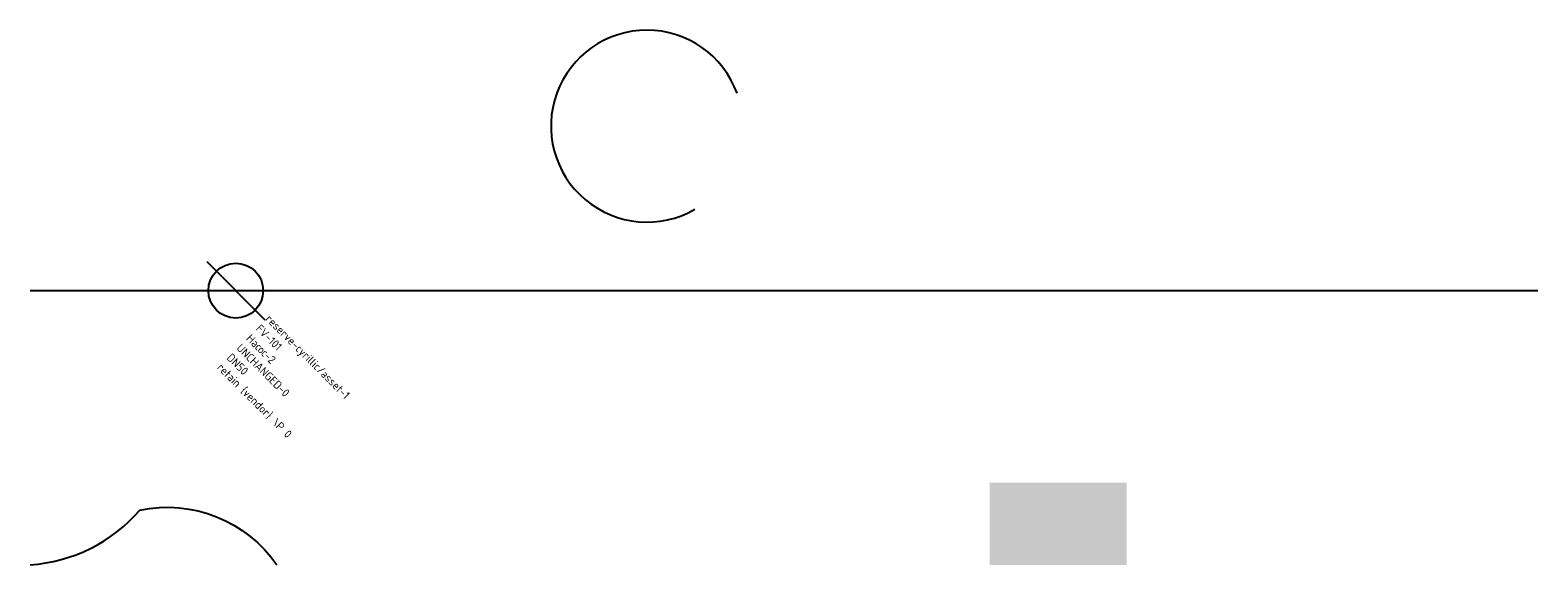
# Model space of a CAD drawing. Header units: metres. Extents: x 0 to 110, y 0 to 39.
import ezdxf

# ---------------------------------------------------------------- set-up
doc = ezdxf.new("R2010")
doc.units = ezdxf.units.M
doc.layers.add('LABEL', color=2, linetype='Continuous')
doc.layers.add('PIPE', color=3, linetype='Continuous')
doc.styles.add('textstyle3', font='Standard')

# ---------------------------------------------------------------- blocks, each defined once
blk = doc.blocks.new('ASSET')
blk.add_line((-3, 0), (3, 0))
blk.add_circle((0, 0), 2)
at = {"layer": 'LABEL', "style": 'textstyle3'}
for tag, p in [('ICT_ID', (3, 0)), ('TAG', (3, -1)), ('MODEL', (3, -2)), ('SERIAL', (3, -3)), ('VENDOR_PRIVATE', (3, -5)), ('SIZE', (3, -4))]:
    blk.add_attdef(tag, p, '', height=0.6, dxfattribs=at)

msp = doc.modelspace()

# ---------------------------------------------------------------- hatches: boundary and pattern name
at = {"transparency": 33554687}
msp.add_hatch(color=5, dxfattribs=at).paths.add_polyline_path([(70, 0), (80, 0), (80, 6), (70, 6)], flags=0)

# ---------------------------------------------------------------- linework, layer by layer
msp.add_lwpolyline([(0, 0, 0.2), (8, 4, -0.3), (18, 0)], format="xyb")
msp.add_arc((45, 32), 7, 20, 300)
at = {"layer": 'PIPE'}
msp.add_line((0, 20), (110, 20), dxfattribs=at)

# ---------------------------------------------------------------- block references
ref = msp.add_blockref('ASSET', (15, 20), dxfattribs=dict(at, rotation=315))
ref.add_attrib('ICT_ID', 'reserve-cyrillic/asset-1', (17.12, 17.88), dxfattribs={"layer": 'LABEL', "height": 0.6, "rotation": -45, "style": 'textstyle3'})
ref.add_attrib('TAG', 'FV-101', (16.41, 17.17), dxfattribs={"layer": 'LABEL', "height": 0.6, "rotation": -45, "style": 'textstyle3'})
ref.add_attrib('MODEL', 'Насос-2', (15.71, 16.46), dxfattribs={"layer": '0', "height": 0.6, "rotation": -45, "style": 'textstyle3'})
ref.add_attrib('SERIAL', 'UNCHANGED-0', (15, 15.76), dxfattribs={"layer": 'LABEL', "height": 0.6, "rotation": -45, "style": 'textstyle3'})
ref.add_attrib('SIZE', 'DN50', (14.29, 15.05), dxfattribs={"layer": 'LABEL', "height": 0.6, "rotation": -45, "style": 'textstyle3'})
ref.add_attrib('VENDOR_PRIVATE', 'retain {vendor} \\P 0', (13.59, 14.34), dxfattribs={"layer": 'LABEL', "height": 0.6, "rotation": -45, "style": 'textstyle3'})

doc.saveas('drawing.dxf')
